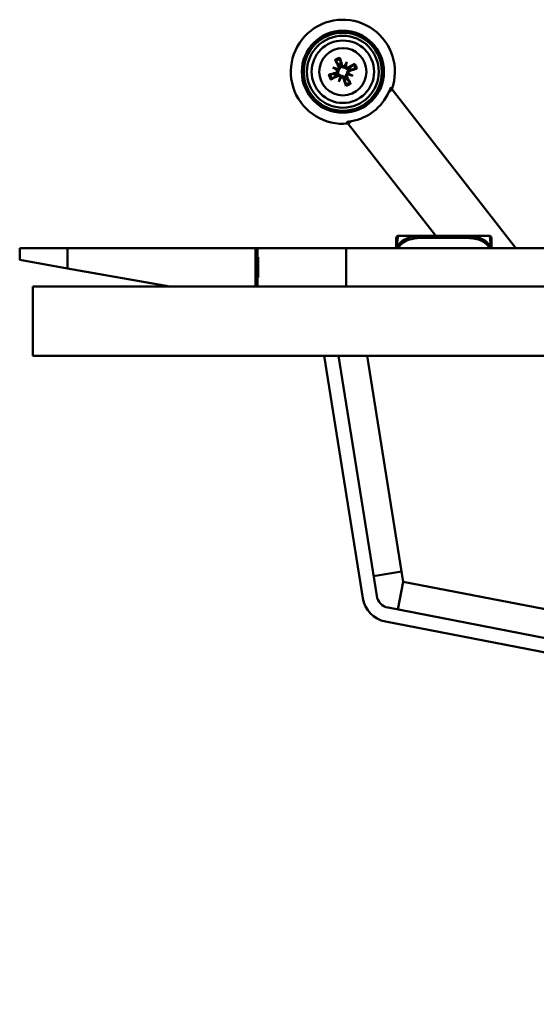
# Model space of a CAD drawing. Header units: inches. Extents: x 3.5 to 56.3, y 0.7 to 32.5.
# Tile 8 of 13: x 31.8 to 35.5, y 19.9 to 27. Entities that reach past the tile are written whole.
import ezdxf

# ---------------------------------------------------------------- set-up
doc = ezdxf.new("R2010")
doc.units = ezdxf.units.IN
doc.header["$MEASUREMENT"] = 0
doc.layers.add('Visible Edges(ANSI)', color=7, linetype='Continuous', lineweight=50)
doc.layers.add('Visible Tangent Edges(ANSI)', color=7, linetype='Continuous', lineweight=50)

msp = doc.modelspace()

# ---------------------------------------------------------------- linework, layer by layer
at = {"layer": 'Visible Edges(ANSI)'}
for p, q in [((34.1402, 26.6719), (34.1282, 26.6428)), ((34.0389, 26.6297), (34.068, 26.6177)), ((34.0812, 26.5284), (34.0931, 26.5575)), ((34.1824, 26.5706), (34.1534, 26.5826)), ((34.4653, 26.4711), (34.4555, 26.4837)), ((34.4653, 26.4711), (34.4593, 26.4665)), ((35.358, 25.3285), (34.4653, 26.4711)), ((34.1403, 26.2374), (34.1501, 26.2249)), ((34.1561, 26.2295), (34.1501, 26.2249)), ((34.7797, 25.419), (34.1501, 26.2249)), ((34.512, 25.419), (34.5116, 25.419)), ((34.6868, 25.419), (34.512, 25.419)), ((34.756, 25.419), (34.6868, 25.419)), ((34.7797, 25.419), (34.756, 25.419)), ((34.9907, 25.419), (34.9215, 25.419)), ((35.1655, 25.419), (34.9907, 25.419)), ((31.7815, 25.3285), (31.7815, 25.2445)), ((31.7815, 25.3285), (32.1263, 25.3285)), ((32.1263, 25.1838), (32.1263, 25.3285)), ((33.4806, 25.3285), (32.1263, 25.3285)), ((33.4806, 25.0535), (33.4806, 25.3285)), ((33.4956, 25.3285), (33.4806, 25.3285)), ((34.1356, 25.3285), (33.4956, 25.3285)), ((33.4956, 25.3285), (33.4956, 25.2635)), ((34.1356, 25.0535), (34.1356, 25.3285)), ((49.3756, 25.3285), (34.1356, 25.3285)), ((33.4856, 25.1185), (33.4856, 25.2635)), ((33.4856, 25.2635), (33.4956, 25.2635)), ((33.4956, 25.2635), (33.4956, 25.1385)), ((33.4956, 25.2635), (33.5006, 25.2635)), ((33.5006, 25.2635), (33.5006, 25.1185)), ((32.1263, 25.1838), (31.7815, 25.2445)), ((32.1263, 25.1838), (32.8648, 25.0535)), ((33.4956, 25.1185), (33.4856, 25.1185)), ((33.5006, 25.1385), (33.4956, 25.1385)), ((33.5006, 25.1185), (33.4956, 25.1185)), ((33.4956, 25.1185), (33.4956, 25.0535)), ((53.6097, 25.0535), (31.8763, 25.0535)), ((31.8763, 24.5535), (31.8763, 25.0535)), ((32.8506, 25.056), (32.8506, 25.0535)), ((53.6097, 24.5535), (31.8763, 24.5535)), ((33.9765, 24.5535), (34.2546, 22.8075)), ((34.3552, 22.8235), (34.0797, 24.5535)), ((34.3323, 22.9672), (34.5336, 22.9993)), ((34.5336, 22.9993), (34.5453, 22.9261)), ((34.5066, 22.726), (34.5453, 22.9261)), ((48.6886, 19.9821), (34.4365, 22.7395)), ((34.4172, 22.6395), (48.6693, 19.882))]:
    msp.add_line(p, q, dxfattribs=at)
for radius in [0.2959, 0.2938, 0.2811, 0.259, 0.225, 0.17]:
    msp.add_circle((34.1107, 26.6002), radius, dxfattribs=at)
for centre, radius, start, end in [((34.1107, 26.6002), 0.375, 340.41175, 275.58825), ((34.1107, 26.6002), 0.0465, 107.96681, 117.30419), ((34.1107, 26.6002), 0.0465, 17.96681, 27.30419), ((34.1107, 26.6002), 0.0465, 197.96681, 207.30419), ((34.1107, 26.6002), 0.0465, 287.96681, 297.30419), ((34.1107, 26.6002), 0.3616, 279.7739, 336.2261), ((34.5116, 25.4033), 0.0157, 90, 180), ((34.512, 25.4033), 0.0157, 90, 180), ((35.1655, 25.4033), 0.0157, 0, 90), ((34.4559, 22.8396), 0.2038, 189.05, 259.05), ((34.4559, 22.8396), 0.1019, 189.05, 259.05)]:
    msp.add_arc(centre, radius, start, end, dxfattribs=at)
for centre, major_axis, ratio, start_param, end_param in [((34.1245, 26.6081), (0.1342, -0.2347), 0.087156, 4.322701, 4.520003), ((34.0953, 26.5959), (-0.0722, 0.2605), 0.087156, 4.904775, 5.102077), ((34.1453, 26.5828), (0.1201, 0.2395), 0.173648, 1.277915, 1.407247), ((34.0738, 26.6122), (-0.0833, -0.2547), 0.173648, 1.734346, 1.863678), ((34.0986, 26.5633), (0.2547, -0.0833), 0.173648, 1.734346, 1.863678), ((34.1281, 26.6348), (-0.2395, 0.1201), 0.173648, 1.277915, 1.407247), ((34.0641, 26.6284), (-0.0038, -0.0115), 0.868224, 0.738214, 1.121977), ((34.0577, 26.6129), (-0.0054, -0.0108), 0.868224, 2.019616, 2.403378), ((34.1234, 26.6532), (-0.0108, 0.0054), 0.868224, 2.019616, 2.403378), ((34.1389, 26.6468), (-0.0115, 0.0038), 0.868224, 0.738214, 1.121977), ((34.1186, 26.5863), (-0.2347, -0.1342), 0.087156, 4.322701, 4.520003), ((34.1064, 26.6156), (0.2605, 0.0722), 0.087156, 4.904775, 5.102077), ((34.1149, 26.5848), (-0.2605, -0.0722), 0.087156, 4.904775, 5.102077), ((34.1028, 26.614), (0.2347, 0.1342), 0.087156, 4.322701, 4.520003), ((34.1475, 26.5881), (0.0833, 0.2547), 0.173648, 1.734346, 1.863678), ((34.076, 26.6175), (-0.1201, -0.2395), 0.173648, 1.277915, 1.407247), ((34.0824, 26.5536), (0.0115, -0.0038), 0.868224, 0.738214, 1.121977), ((34.0979, 26.5472), (0.0108, -0.0054), 0.868224, 2.019616, 2.403378), ((34.1261, 26.6044), (0.0722, -0.2605), 0.087156, 4.904775, 5.102077), ((34.0968, 26.5922), (-0.1342, 0.2347), 0.087156, 4.322701, 4.520003), ((34.1573, 26.5719), (0.0038, 0.0115), 0.868224, 0.738214, 1.121977), ((34.1227, 26.637), (-0.2547, 0.0833), 0.173648, 1.734346, 1.863678), ((34.1637, 26.5874), (0.0054, 0.0108), 0.868224, 2.019616, 2.403378), ((34.0933, 26.5655), (0.2395, -0.1201), 0.173648, 1.277915, 1.407247), ((34.4409, 26.4901), (-0.0334, -0.0261), 0.707107, 1.119491, 1.570796), ((34.1376, 26.2532), (0.0334, 0.0261), 0.707107, 4.712389, 5.163695)]:
    msp.add_ellipse(centre, major_axis=major_axis, ratio=ratio, start_param=start_param, end_param=end_param, dxfattribs=at)
for points, knots in [([(34.0601, 26.6775), (34.0598, 26.6778), (34.0595, 26.6783), (34.0588, 26.6793), (34.0582, 26.6802), (34.0572, 26.6818), (34.0566, 26.6828), (34.0556, 26.6846), (34.055, 26.6856), (34.0546, 26.6864)], [0.070994, 0.070994, 0.070994, 0.070994, 0.07730561, 0.07730561, 0.08501045, 0.08501045, 0.09272791, 0.09272791, 0.10039672, 0.10039672, 0.10039672, 0.10039672]), ([(34.0889, 26.7007), (34.0891, 26.6998), (34.0895, 26.6987), (34.09, 26.6967), (34.0903, 26.6956), (34.0907, 26.6938), (34.091, 26.6928), (34.0912, 26.6915), (34.0913, 26.6909), (34.0913, 26.6905)], [0.02330526, 0.02330526, 0.02330526, 0.02330526, 0.03097407, 0.03097407, 0.03869153, 0.03869153, 0.04639637, 0.04639637, 0.05270798, 0.05270798, 0.05270798, 0.05270798]), ([(34.0685, 26.6134), (34.0685, 26.6133), (34.0685, 26.6132), (34.0692, 26.6115), (34.0696, 26.6095), (34.0696, 26.6056), (34.0692, 26.6037), (34.0679, 26.6002), (34.0668, 26.5986), (34.064, 26.5958), (34.0624, 26.5946), (34.0602, 26.5937), (34.0596, 26.5934), (34.0589, 26.5933)], [0.02817592, 0.02817592, 0.02817592, 0.02817592, 0.02861542, 0.02861542, 0.04266381, 0.04266381, 0.0567122, 0.0567122, 0.07082649, 0.07082649, 0.08494078, 0.08494078, 0.08976122, 0.08976122, 0.08976122, 0.08976122]), ([(34.0795, 26.613), (34.0797, 26.6122), (34.0799, 26.6115), (34.0803, 26.6086), (34.0803, 26.6063), (34.0798, 26.6021), (34.0792, 26.6), (34.0774, 26.596), (34.0763, 26.5941), (34.0736, 26.5908), (34.0719, 26.5892), (34.0688, 26.587), (34.0676, 26.5864), (34.0664, 26.5858)], [0.3033393, 0.3033393, 0.3033393, 0.3033393, 0.30902749, 0.30902749, 0.32500377, 0.32500377, 0.34098004, 0.34098004, 0.35695632, 0.35695632, 0.37582552, 0.37582552, 0.38650113, 0.38650113, 0.38650113, 0.38650113]), ([(34.068, 26.6177), (34.0691, 26.6173), (34.07, 26.6169), (34.0736, 26.6154), (34.0758, 26.6145), (34.0785, 26.6134), (34.079, 26.6132), (34.0795, 26.613)], [-2.6010107, -2.6010107, -2.6010107, -2.6010107, -2.5540627, -2.5540627, -2.3944338, -2.3944338, -2.354937, -2.354937, -2.354937, -2.354937]), ([(34.0788, 26.6415), (34.0797, 26.6399), (34.0803, 26.638), (34.0808, 26.634), (34.0806, 26.632), (34.0796, 26.6285), (34.0787, 26.6267), (34.0763, 26.6236), (34.0748, 26.6223), (34.0726, 26.6211), (34.072, 26.6208), (34.0714, 26.6205)], [0, 0, 0, 0, 0.01429788, 0.01429788, 0.02859576, 0.02859576, 0.04258156, 0.04258156, 0.05656736, 0.05656736, 0.06157061, 0.06157061, 0.06157061, 0.06157061]), ([(34.0893, 26.6415), (34.0898, 26.6403), (34.0901, 26.639), (34.0908, 26.6353), (34.0909, 26.6329), (34.0905, 26.6287), (34.09, 26.6266), (34.0884, 26.6225), (34.0873, 26.6205), (34.0848, 26.6172), (34.0832, 26.6156), (34.0808, 26.6138), (34.0802, 26.6134), (34.0795, 26.613)], [0.2635064, 0.2635064, 0.2635064, 0.2635064, 0.27418202, 0.27418202, 0.29305121, 0.29305121, 0.30902749, 0.30902749, 0.32500377, 0.32500377, 0.34098004, 0.34098004, 0.34666824, 0.34666824, 0.34666824, 0.34666824]), ([(34.1235, 26.6313), (34.1228, 26.6311), (34.122, 26.631), (34.1191, 26.6305), (34.1168, 26.6305), (34.1127, 26.6311), (34.1105, 26.6317), (34.1065, 26.6334), (34.1046, 26.6346), (34.1013, 26.6372), (34.0997, 26.639), (34.0975, 26.6421), (34.0969, 26.6432), (34.0963, 26.6444)], [0.3033393, 0.3033393, 0.3033393, 0.3033393, 0.30902749, 0.30902749, 0.32500377, 0.32500377, 0.34098004, 0.34098004, 0.35695632, 0.35695632, 0.37582552, 0.37582552, 0.38650113, 0.38650113, 0.38650113, 0.38650113]), ([(34.1239, 26.6424), (34.1238, 26.6423), (34.1237, 26.6423), (34.122, 26.6416), (34.12, 26.6412), (34.1161, 26.6412), (34.1142, 26.6416), (34.1107, 26.643), (34.1091, 26.6441), (34.1062, 26.6468), (34.1051, 26.6485), (34.1042, 26.6507), (34.1039, 26.6513), (34.1038, 26.6519)], [0.02817701, 0.02817701, 0.02817701, 0.02817701, 0.02875644, 0.02875644, 0.04273434, 0.04273434, 0.05671223, 0.05671223, 0.07090098, 0.07090098, 0.08508973, 0.08508973, 0.08976579, 0.08976579, 0.08976579, 0.08976579]), ([(34.1282, 26.6428), (34.1278, 26.6418), (34.1274, 26.6408), (34.1259, 26.6373), (34.125, 26.6351), (34.1239, 26.6324), (34.1237, 26.6318), (34.1235, 26.6313)], [-2.6010107, -2.6010107, -2.6010107, -2.6010107, -2.5540627, -2.5540627, -2.3944338, -2.3944338, -2.354937, -2.354937, -2.354937, -2.354937]), ([(34.152, 26.6215), (34.1508, 26.6211), (34.1495, 26.6207), (34.1458, 26.62), (34.1434, 26.6199), (34.1392, 26.6204), (34.1371, 26.6208), (34.133, 26.6224), (34.131, 26.6235), (34.1277, 26.6261), (34.1261, 26.6276), (34.1243, 26.63), (34.1239, 26.6307), (34.1235, 26.6313)], [0.2635064, 0.2635064, 0.2635064, 0.2635064, 0.27418202, 0.27418202, 0.29305121, 0.29305121, 0.30902749, 0.30902749, 0.32500377, 0.32500377, 0.34098004, 0.34098004, 0.34666824, 0.34666824, 0.34666824, 0.34666824]), ([(34.152, 26.6321), (34.1504, 26.6312), (34.1485, 26.6305), (34.1446, 26.6301), (34.1425, 26.6303), (34.139, 26.6313), (34.1372, 26.6321), (34.1341, 26.6345), (34.1328, 26.636), (34.1316, 26.6382), (34.1313, 26.6388), (34.131, 26.6394)], [0, 0, 0, 0, 0.01429788, 0.01429788, 0.02859576, 0.02859576, 0.04258156, 0.04258156, 0.05656736, 0.05656736, 0.06157061, 0.06157061, 0.06157061, 0.06157061]), ([(34.1418, 26.5874), (34.1416, 26.5881), (34.1415, 26.5889), (34.141, 26.5918), (34.141, 26.594), (34.1416, 26.5982), (34.1422, 26.6004), (34.1439, 26.6044), (34.1451, 26.6062), (34.1477, 26.6095), (34.1495, 26.6112), (34.1526, 26.6133), (34.1538, 26.614), (34.1549, 26.6145)], [0.3033393, 0.3033393, 0.3033393, 0.3033393, 0.30902749, 0.30902749, 0.32500377, 0.32500377, 0.34098004, 0.34098004, 0.35695632, 0.35695632, 0.37582552, 0.37582552, 0.38650113, 0.38650113, 0.38650113, 0.38650113]), ([(34.1529, 26.587), (34.1529, 26.587), (34.1528, 26.5871), (34.1521, 26.5888), (34.1517, 26.5908), (34.1517, 26.5947), (34.1521, 26.5967), (34.1535, 26.6001), (34.1546, 26.6018), (34.1573, 26.6046), (34.159, 26.6057), (34.1612, 26.6067), (34.1618, 26.6069), (34.1624, 26.6071)], [0.02817592, 0.02817592, 0.02817592, 0.02817592, 0.02861542, 0.02861542, 0.04266381, 0.04266381, 0.0567122, 0.0567122, 0.07082649, 0.07082649, 0.08494078, 0.08494078, 0.08976122, 0.08976122, 0.08976122, 0.08976122]), ([(34.188, 26.6507), (34.1883, 26.651), (34.1888, 26.6513), (34.1899, 26.6521), (34.1907, 26.6526), (34.1923, 26.6536), (34.1933, 26.6542), (34.1951, 26.6552), (34.1961, 26.6558), (34.1969, 26.6562)], [0.070994, 0.070994, 0.070994, 0.070994, 0.07730561, 0.07730561, 0.08501045, 0.08501045, 0.09272791, 0.09272791, 0.10039672, 0.10039672, 0.10039672, 0.10039672]), ([(34.2112, 26.622), (34.2103, 26.6217), (34.2092, 26.6214), (34.2072, 26.6208), (34.2061, 26.6205), (34.2043, 26.6201), (34.2033, 26.6199), (34.202, 26.6197), (34.2014, 26.6196), (34.201, 26.6195)], [0.02330526, 0.02330526, 0.02330526, 0.02330526, 0.03097407, 0.03097407, 0.03869153, 0.03869153, 0.04639637, 0.04639637, 0.05270798, 0.05270798, 0.05270798, 0.05270798]), ([(34.0101, 26.5783), (34.011, 26.5786), (34.0122, 26.579), (34.0141, 26.5795), (34.0153, 26.5798), (34.0171, 26.5802), (34.0181, 26.5804), (34.0194, 26.5807), (34.0199, 26.5808), (34.0203, 26.5808)], [0.02330526, 0.02330526, 0.02330526, 0.02330526, 0.03097407, 0.03097407, 0.03869153, 0.03869153, 0.04639637, 0.04639637, 0.05270798, 0.05270798, 0.05270798, 0.05270798]), ([(34.0333, 26.5496), (34.033, 26.5493), (34.0326, 26.549), (34.0315, 26.5483), (34.0307, 26.5477), (34.0291, 26.5467), (34.028, 26.5461), (34.0263, 26.5451), (34.0252, 26.5445), (34.0244, 26.5441)], [0.070994, 0.070994, 0.070994, 0.070994, 0.07730561, 0.07730561, 0.08501045, 0.08501045, 0.09272791, 0.09272791, 0.10039672, 0.10039672, 0.10039672, 0.10039672]), ([(34.0693, 26.5788), (34.0706, 26.5793), (34.0719, 26.5796), (34.0755, 26.5803), (34.078, 26.5804), (34.0822, 26.58), (34.0843, 26.5795), (34.0884, 26.5779), (34.0903, 26.5768), (34.0937, 26.5743), (34.0953, 26.5727), (34.097, 26.5703), (34.0975, 26.5697), (34.0979, 26.569)], [0.2635064, 0.2635064, 0.2635064, 0.2635064, 0.27418202, 0.27418202, 0.29305121, 0.29305121, 0.30902749, 0.30902749, 0.32500377, 0.32500377, 0.34098004, 0.34098004, 0.34666824, 0.34666824, 0.34666824, 0.34666824]), ([(34.0694, 26.5683), (34.071, 26.5692), (34.0729, 26.5698), (34.0768, 26.5703), (34.0788, 26.5701), (34.0824, 26.5691), (34.0842, 26.5682), (34.0872, 26.5658), (34.0885, 26.5643), (34.0898, 26.5621), (34.0901, 26.5615), (34.0903, 26.5609)], [0, 0, 0, 0, 0.01429788, 0.01429788, 0.02859576, 0.02859576, 0.04258156, 0.04258156, 0.05656736, 0.05656736, 0.06157061, 0.06157061, 0.06157061, 0.06157061]), ([(34.0931, 26.5575), (34.0936, 26.5586), (34.094, 26.5595), (34.0954, 26.5631), (34.0963, 26.5653), (34.0974, 26.568), (34.0976, 26.5685), (34.0979, 26.569)], [-2.6010107, -2.6010107, -2.6010107, -2.6010107, -2.5540627, -2.5540627, -2.3944338, -2.3944338, -2.354937, -2.354937, -2.354937, -2.354937]), ([(34.0975, 26.558), (34.0976, 26.558), (34.0976, 26.558), (34.0994, 26.5587), (34.1013, 26.5591), (34.1052, 26.5591), (34.1072, 26.5587), (34.1106, 26.5573), (34.1123, 26.5563), (34.1151, 26.5535), (34.1162, 26.5519), (34.1172, 26.5497), (34.1174, 26.5491), (34.1176, 26.5484)], [0.02817701, 0.02817701, 0.02817701, 0.02817701, 0.02875644, 0.02875644, 0.04273434, 0.04273434, 0.05671223, 0.05671223, 0.07082652, 0.07082652, 0.08494082, 0.08494082, 0.08976125, 0.08976125, 0.08976125, 0.08976125]), ([(34.0979, 26.569), (34.0986, 26.5692), (34.0994, 26.5694), (34.1023, 26.5698), (34.1045, 26.5698), (34.1087, 26.5693), (34.1109, 26.5687), (34.1149, 26.5669), (34.1167, 26.5658), (34.12, 26.5631), (34.1217, 26.5613), (34.1238, 26.5583), (34.1245, 26.5571), (34.125, 26.5559)], [0.3033393, 0.3033393, 0.3033393, 0.3033393, 0.30902749, 0.30902749, 0.32500377, 0.32500377, 0.34098004, 0.34098004, 0.35695632, 0.35695632, 0.37582552, 0.37582552, 0.38650113, 0.38650113, 0.38650113, 0.38650113]), ([(34.132, 26.5588), (34.1316, 26.56), (34.1312, 26.5613), (34.1305, 26.565), (34.1304, 26.5675), (34.1309, 26.5717), (34.1313, 26.5738), (34.1329, 26.5779), (34.134, 26.5798), (34.1366, 26.5832), (34.1382, 26.5848), (34.1405, 26.5865), (34.1412, 26.587), (34.1418, 26.5874)], [0.2635064, 0.2635064, 0.2635064, 0.2635064, 0.27418202, 0.27418202, 0.29305121, 0.29305121, 0.30902749, 0.30902749, 0.32500377, 0.32500377, 0.34098004, 0.34098004, 0.34666824, 0.34666824, 0.34666824, 0.34666824]), ([(34.1426, 26.5589), (34.1417, 26.5605), (34.141, 26.5624), (34.1406, 26.5663), (34.1408, 26.5683), (34.1418, 26.5719), (34.1427, 26.5737), (34.145, 26.5767), (34.1466, 26.578), (34.1487, 26.5793), (34.1493, 26.5796), (34.1499, 26.5798)], [0, 0, 0, 0, 0.01429788, 0.01429788, 0.02859576, 0.02859576, 0.04258156, 0.04258156, 0.05656736, 0.05656736, 0.06157061, 0.06157061, 0.06157061, 0.06157061]), ([(34.1534, 26.5826), (34.1523, 26.5831), (34.1513, 26.5834), (34.1478, 26.5849), (34.1456, 26.5858), (34.1429, 26.5869), (34.1423, 26.5871), (34.1418, 26.5874)], [-2.6010107, -2.6010107, -2.6010107, -2.6010107, -2.5540627, -2.5540627, -2.3944338, -2.3944338, -2.354937, -2.354937, -2.354937, -2.354937]), ([(34.1325, 26.4996), (34.1322, 26.5005), (34.1319, 26.5017), (34.1313, 26.5036), (34.131, 26.5048), (34.1306, 26.5066), (34.1304, 26.5076), (34.1302, 26.5088), (34.1301, 26.5094), (34.13, 26.5098)], [0.02330526, 0.02330526, 0.02330526, 0.02330526, 0.03097407, 0.03097407, 0.03869153, 0.03869153, 0.04639637, 0.04639637, 0.05270798, 0.05270798, 0.05270798, 0.05270798]), ([(34.1613, 26.5228), (34.1615, 26.5225), (34.1618, 26.5221), (34.1626, 26.521), (34.1631, 26.5201), (34.1641, 26.5186), (34.1647, 26.5175), (34.1657, 26.5158), (34.1663, 26.5147), (34.1667, 26.5139)], [0.070994, 0.070994, 0.070994, 0.070994, 0.07730561, 0.07730561, 0.08501045, 0.08501045, 0.09272791, 0.09272791, 0.10039672, 0.10039672, 0.10039672, 0.10039672]), ([(34.4565, 26.4841), (34.4564, 26.4841), (34.4564, 26.4842), (34.4559, 26.4843), (34.4553, 26.4836), (34.4535, 26.4806), (34.4523, 26.4783), (34.4497, 26.4728), (34.448, 26.4691), (34.4447, 26.4616), (34.4431, 26.4579), (34.4416, 26.4544)], [0.2435307, 0.2435307, 0.2435307, 0.2435307, 0.2480039, 0.2480039, 0.2761256, 0.2761256, 0.3042474, 0.3042474, 0.3371412, 0.3371412, 0.3657537, 0.3657537, 0.3657537, 0.3657537]), ([(34.4555, 26.4837), (34.4558, 26.4841), (34.4561, 26.4842), (34.4563, 26.4842), (34.4564, 26.4842), (34.4564, 26.4841), (34.4565, 26.4841)], [-0.01492129, -0.01492129, -0.01492129, -0.01492129, 0, 0, 0, 0.00447312, 0.00447312, 0.00447312, 0.00447312]), ([(34.1721, 26.2439), (34.1683, 26.2432), (34.1643, 26.2425), (34.1563, 26.2411), (34.1522, 26.2404), (34.1462, 26.2392), (34.1438, 26.2386), (34.1404, 26.2376), (34.1396, 26.2371), (34.1396, 26.2367), (34.1396, 26.2367), (34.1396, 26.2366), (34.1397, 26.2366)], [-0.1177499, -0.1177499, -0.1177499, -0.1177499, -0.0891374, -0.0891374, -0.0562435, -0.0562435, -0.0281218, -0.0281218, 0, 0, 0, 0.0044731, 0.0044731, 0.0044731, 0.0044731]), ([(34.1397, 26.2366), (34.1396, 26.2366), (34.1396, 26.2367), (34.1396, 26.237), (34.1398, 26.2372), (34.1403, 26.2374)], [0.24353045, 0.24353045, 0.24353045, 0.24353045, 0.24800357, 0.24800357, 0.26292486, 0.26292486, 0.26292486, 0.26292486]), ([(34.4958, 25.4033), (34.4958, 25.4033), (34.4958, 25.4015), (34.4958, 25.3951), (34.4958, 25.3858), (34.4958, 25.3646), (34.4958, 25.3285)], [3.9382945, 3.9382945, 3.9382945, 3.9382945, 4.1457245, 4.1457245, 4.1457245, 4.4489161, 4.4489161, 4.4489161, 4.4489161]), ([(34.4962, 25.4033), (34.4962, 25.4033), (34.4962, 25.4015), (34.4962, 25.3951), (34.4962, 25.3858), (34.4962, 25.3646), (34.4962, 25.3285)], [3.9382945, 3.9382945, 3.9382945, 3.9382945, 4.1457245, 4.1457245, 4.1457245, 4.4489161, 4.4489161, 4.4489161, 4.4489161]), ([(34.9215, 25.419), (34.9211, 25.419), (34.9206, 25.419), (34.9041, 25.419), (34.888, 25.4189), (34.8651, 25.4188), (34.8584, 25.4188), (34.8492, 25.4187), (34.8467, 25.4187), (34.8427, 25.4187), (34.8411, 25.4187), (34.8379, 25.4187), (34.8364, 25.4187), (34.8328, 25.4187), (34.8308, 25.4187), (34.8246, 25.4187), (34.8205, 25.4188), (34.8108, 25.4188), (34.8052, 25.4188), (34.7854, 25.4189), (34.7713, 25.419), (34.7569, 25.419), (34.7564, 25.419), (34.756, 25.419)], [-0.416114, -0.416114, -0.416114, -0.416114, -0.4127691, -0.4127691, -0.2896446, -0.2896446, -0.2388934, -0.2388934, -0.2201881, -0.2201881, -0.2080204, -0.2080204, -0.196499, -0.196499, -0.1809939, -0.1809939, -0.149741, -0.149741, -0.1073162, -0.1073162, 0, 0, 0.0033356, 0.0033356, 0.0033356, 0.0033356]), ([(35.1813, 25.3285), (35.1813, 25.3646), (35.1813, 25.3858), (35.1813, 25.3951), (35.1813, 25.4015), (35.1813, 25.4033), (35.1813, 25.4033)], [-0.5106216, -0.5106216, -0.5106216, -0.5106216, -0.20743, -0.20743, -0.20743, 0, 0, 0, 0])]:
    msp.add_open_spline(points, degree=3, knots=knots, dxfattribs=at)
for points, weights in [([(34.0601, 26.6775), (34.0769, 26.6573), (34.0864, 26.6459)], [1.0059010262, 1.05242872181, 1.01578783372]), ([(34.0953, 26.6495), (34.0938, 26.6644), (34.0913, 26.6905)], [1.01578783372, 1.05242872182, 1.0059010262]), ([(34.188, 26.6507), (34.1679, 26.6339), (34.1564, 26.6244)], [1.0059010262, 1.05242872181, 1.01578783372]), ([(34.16, 26.6156), (34.1749, 26.617), (34.201, 26.6195)], [1.01578783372, 1.05242872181, 1.0059010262]), ([(34.0613, 26.5848), (34.0464, 26.5833), (34.0203, 26.5808)], [1.01578783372, 1.05242872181, 1.0059010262]), ([(34.0333, 26.5496), (34.0535, 26.5664), (34.065, 26.5759)], [1.0059010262, 1.05242872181, 1.01578783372]), ([(34.1261, 26.5508), (34.1275, 26.5359), (34.13, 26.5098)], [1.01578783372, 1.05242872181, 1.0059010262]), ([(34.1613, 26.5228), (34.1444, 26.543), (34.1349, 26.5545)], [1.0059010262, 1.05242872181, 1.01578783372]), ([(34.4565, 26.4841), (34.4602, 26.4793), (34.464, 26.4744)], [1.00008725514, 1.00017966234, 1]), ([(34.1472, 26.2269), (34.1434, 26.2318), (34.1397, 26.2366)], [1, 1.00017966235, 1.00008725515])]:
    msp.add_rational_spline(points, weights, degree=2, dxfattribs=at)
for points in [[(34.0864, 26.6459), (34.0876, 26.6445), (34.0886, 26.643), (34.0893, 26.6415)], [(34.0963, 26.6444), (34.0958, 26.646), (34.0954, 26.6477), (34.0953, 26.6495)], [(34.1564, 26.6244), (34.155, 26.6233), (34.1535, 26.6223), (34.152, 26.6215)], [(34.1549, 26.6145), (34.1565, 26.615), (34.1583, 26.6154), (34.16, 26.6156)], [(34.0664, 26.5858), (34.0648, 26.5853), (34.0631, 26.5849), (34.0613, 26.5848)], [(34.065, 26.5759), (34.0664, 26.5771), (34.0678, 26.578), (34.0693, 26.5788)], [(34.125, 26.5559), (34.1255, 26.5543), (34.1259, 26.5526), (34.1261, 26.5508)], [(34.1349, 26.5545), (34.1338, 26.5559), (34.1328, 26.5573), (34.132, 26.5588)]]:
    msp.add_open_spline(points, degree=3, dxfattribs=at)
at = {"layer": 'Visible Tangent Edges(ANSI)'}
for p, q in [((34.0788, 26.6415), (34.0864, 26.6459)), ((34.1038, 26.6519), (34.0953, 26.6495)), ((34.152, 26.6321), (34.1564, 26.6244)), ((34.1624, 26.6071), (34.16, 26.6156)), ((34.0589, 26.5933), (34.0613, 26.5848)), ((34.0694, 26.5683), (34.065, 26.5759)), ((34.1176, 26.5484), (34.1261, 26.5508)), ((34.1426, 26.5589), (34.1349, 26.5545)), ((34.6868, 25.4033), (34.6868, 25.419)), ((34.6868, 25.4033), (34.9907, 25.4033)), ((34.9907, 25.4033), (34.9907, 25.419)), ((34.2861, 24.5535), (34.5336, 22.9993)), ((34.5453, 22.9261), (48.6273, 20.2015))]:
    msp.add_line(p, q, dxfattribs=at)
for radius, start, end in [(0.1029, 102.24743, 123.02358), (0.0924, 102.09265, 123.17835), (0.0924, 12.09265, 33.17835), (0.1029, 12.24743, 33.02358), (0.1029, 192.24743, 213.02358), (0.0924, 192.09265, 213.17835), (0.0924, 282.09265, 303.17835), (0.1029, 282.24743, 303.02358)]:
    msp.add_arc((34.1107, 26.6002), radius, start, end, dxfattribs=at)
for points, knots in [([(34.5015, 25.3374), (34.5016, 25.3408), (34.5017, 25.3442), (34.5025, 25.3687), (34.5036, 25.3844), (34.5056, 25.4019), (34.5064, 25.4068), (34.5086, 25.4161), (34.51, 25.4184), (34.5116, 25.419), (34.5118, 25.419), (34.512, 25.419)], [-4.4390134, -4.4390134, -4.4390134, -4.4390134, -4.4135105, -4.4135105, -4.2449302, -4.2449302, -4.1395675, -4.1395675, -3.9661536, -3.9661536, -3.9382945, -3.9382945, -3.9382945, -3.9382945]), ([(34.6868, 25.419), (34.683, 25.419), (34.6793, 25.419), (34.6519, 25.4184), (34.6277, 25.4161), (34.5899, 25.4068), (34.5758, 25.4019), (34.5406, 25.3844), (34.5205, 25.3687), (34.505, 25.3442), (34.5032, 25.3408), (34.5015, 25.3374)], [0, 0, 0, 0, 0.0278591, 0.0278591, 0.201273, 0.201273, 0.3066357, 0.3066357, 0.475216, 0.475216, 0.5007189, 0.5007189, 0.5007189, 0.5007189]), ([(34.5103, 25.3285), (34.5267, 25.3646), (34.5664, 25.3858), (34.6052, 25.3951), (34.6317, 25.4015), (34.6596, 25.4033), (34.6868, 25.4033)], [-0.5106216, -0.5106216, -0.5106216, -0.5106216, -0.20743, -0.20743, -0.20743, 0, 0, 0, 0]), ([(35.176, 25.3374), (35.1743, 25.3408), (35.1724, 25.3442), (35.157, 25.3687), (35.1369, 25.3844), (35.1017, 25.4019), (35.0876, 25.4068), (35.0498, 25.4161), (35.0256, 25.4184), (34.9982, 25.419), (34.9945, 25.419), (34.9907, 25.419)], [-0.5007189, -0.5007189, -0.5007189, -0.5007189, -0.475216, -0.475216, -0.3066357, -0.3066357, -0.201273, -0.201273, -0.0278591, -0.0278591, 0, 0, 0, 0]), ([(34.9907, 25.4033), (34.9943, 25.4033), (34.9979, 25.4033), (35.0015, 25.4032), (35.0347, 25.4026), (35.0684, 25.3988), (35.0992, 25.3868), (35.1262, 25.3762), (35.1517, 25.3583), (35.1652, 25.3327), (35.1659, 25.3313), (35.1666, 25.3299), (35.1672, 25.3285)], [0, 0, 0, 0, 0.0272471, 0.0272471, 0.0272471, 0.2790553, 0.2790553, 0.2790553, 0.4988354, 0.4988354, 0.4988354, 0.5106216, 0.5106216, 0.5106216, 0.5106216]), ([(35.1655, 25.419), (35.1657, 25.419), (35.1659, 25.419), (35.1674, 25.4184), (35.1689, 25.4161), (35.1711, 25.4068), (35.1719, 25.4019), (35.1739, 25.3844), (35.175, 25.3687), (35.1758, 25.3442), (35.1759, 25.3408), (35.176, 25.3374)], [0, 0, 0, 0, 0.0278591, 0.0278591, 0.201273, 0.201273, 0.3066357, 0.3066357, 0.475216, 0.475216, 0.5007189, 0.5007189, 0.5007189, 0.5007189]), ([(34.5015, 25.3374), (34.5009, 25.3366), (34.5004, 25.3358), (34.4993, 25.3341), (34.4988, 25.3331), (34.4981, 25.3316), (34.4979, 25.331), (34.4975, 25.3301), (34.4974, 25.3298), (34.4972, 25.3292), (34.4971, 25.3289), (34.497, 25.3285)], [-0.00012419, -0.00012419, -0.00012419, -0.00012419, 0.00449537, 0.00449537, 0.00977487, 0.00977487, 0.01307456, 0.01307456, 0.0147244, 0.0147244, 0.01647902, 0.01647902, 0.01647902, 0.01647902]), ([(34.5048, 25.3285), (34.5046, 25.3289), (34.5045, 25.3292), (34.5042, 25.3298), (34.504, 25.3301), (34.5036, 25.331), (34.5034, 25.3316), (34.5028, 25.3331), (34.5024, 25.3341), (34.5019, 25.3358), (34.5017, 25.3366), (34.5015, 25.3374)], [-0.01647902, -0.01647902, -0.01647902, -0.01647902, -0.0147244, -0.0147244, -0.01307456, -0.01307456, -0.00977487, -0.00977487, -0.00449537, -0.00449537, 0.00012419, 0.00012419, 0.00012419, 0.00012419]), ([(35.176, 25.3374), (35.1758, 25.3366), (35.1756, 25.3358), (35.175, 25.3341), (35.1747, 25.3331), (35.1741, 25.3316), (35.1739, 25.331), (35.1734, 25.3301), (35.1733, 25.3298), (35.173, 25.3292), (35.1729, 25.3289), (35.1727, 25.3285)], [-0.00012419, -0.00012419, -0.00012419, -0.00012419, 0.00449537, 0.00449537, 0.00977487, 0.00977487, 0.01307456, 0.01307456, 0.0147244, 0.0147244, 0.01647902, 0.01647902, 0.01647902, 0.01647902]), ([(35.1804, 25.3285), (35.1803, 25.3289), (35.1802, 25.3292), (35.18, 25.3298), (35.1799, 25.3301), (35.1796, 25.331), (35.1794, 25.3316), (35.1786, 25.3331), (35.1781, 25.3341), (35.1771, 25.3358), (35.1766, 25.3366), (35.176, 25.3374)], [-0.01647902, -0.01647902, -0.01647902, -0.01647902, -0.0147244, -0.0147244, -0.01307456, -0.01307456, -0.00977487, -0.00977487, -0.00449537, -0.00449537, 0.00012419, 0.00012419, 0.00012419, 0.00012419])]:
    msp.add_open_spline(points, degree=3, knots=knots, dxfattribs=at)
msp.add_open_spline([(34.5114, 25.419), (34.5115, 25.419), (34.5115, 25.419), (34.5116, 25.419)], degree=3, dxfattribs=at)

doc.saveas('drawing.dxf')
